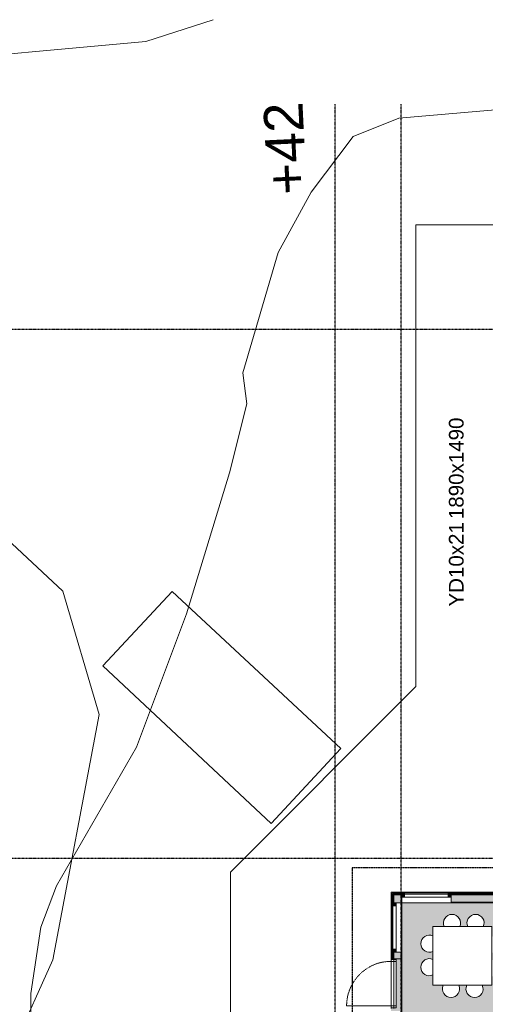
# Model space of a CAD drawing. Header units: millimetres. Extents: x -66110 to 16285, y -16697 to 38719.
# Tile 42 of 55: x -35245 to -25730, y 18613 to 38719. Entities that reach past the tile are written whole.
import ezdxf

# ---------------------------------------------------------------- set-up
doc = ezdxf.new("R2010")
doc.units = ezdxf.units.MM
for name, pattern in [('Dash 1mm', [2, 1, -1]), ('Grid Line', [5, 2, -1, 1, -1]), ('Overhead', [3.96875, 2.38125, -1.5875])]:
    doc.linetypes.add(name, pattern=pattern)
for name, color, linetype, lineweight, true_color in [('- tall koterl', 30, 'Continuous', 9, 0xff7f00), ('2119_70 Tennfjord barnehage SOSI UTM_lokal nullpunkt_dwg', 7, 'Continuous', 9, 0x767676), ('IfcFurniture', 9, 'Continuous', 9, 0x808080), ('K--DI---Høydekurve-KURVE', 9, 'Continuous', 25, 0x808080)]:
    doc.layers.add(name, color=color, linetype=linetype, lineweight=lineweight, true_color=true_color)
for name, color, linetype, lineweight in [('Curtain Panels', 7, 'Continuous', 9), ('Curtain Wall Mullions', 7, 'Continuous', 18), ('Doors', 7, 'Dash 1mm', 9), ('IfcAnnotation', 7, 'Continuous', 9), ('IfcCurtainWall', 7, 'Continuous', 9), ('IfcDoor', 7, 'Continuous', 9), ('IfcGrid', 7, 'Continuous', 9), ('IfcSlab', 7, 'Continuous', 9), ('IfcWall', 7, 'Continuous', 9), ('K--DI---Flateavgrensning', 7, 'Continuous', 25), ('Not Exported', 7, 'Continuous', 9)]:
    doc.layers.add(name, color=color, linetype=linetype, lineweight=lineweight)
doc.styles.add('Arial', font='arial.ttf', dxfattribs={"height": 800})
doc.styles.add('Swis721 Lt BT', font='swissl.ttf', dxfattribs={"height": 300})
pattern_1 = [(0, (0, 0), (812.8, 203.2), [67.056, -542.544, 67.056, -542.544, -3251.2]), (0, (0, 0), (812.8, 203.2), [-1219.2, 67.056, -1152.144, 67.056, -542.544, -1422.4]), (0, (0, 0), (812.8, 203.2), [-3048, 67.056, -339.344, 67.056, -948.944]), (120, (304.8, 101.6), (-582.3764, 602.3054), [67.056, -542.544, 67.056, -542.544, -3251.2]), (120, (304.8, 101.6), (-582.3764, 602.3054), [-1219.2, 67.056, -1152.144, 67.056, -542.544, -1422.4]), (120, (304.8, 101.6), (-582.3764, 602.3054), [-3048, 67.056, -339.344, 67.056, -948.944]), (240, (406.4, 508), (-230.4236, -805.5054), [67.056, -542.544, 67.056, -542.544, -3251.2]), (240, (406.4, 508), (-230.4236, -805.5054), [-1219.2, 67.056, -1152.144, 67.056, -542.544, -1422.4]), (240, (406.4, 508), (-230.4236, -805.5054), [-3048, 67.056, -339.344, 67.056, -948.944])]

# ---------------------------------------------------------------- blocks, each defined once
blk = doc.blocks.new('ARK_2119_70_0_rvt-1-plan 01 ny 200')
at = {"layer": 'IfcSlab'}
for p, q in [((-16213, 34538), (-27150, 34532)), ((-27150, 34532), (-27147, 25102)), ((-27147, 25102), (-30939, 21310)), ((-30939, 21310), (-30938, 14949)), ((-27654, 18530), (-27654, 19540))]:
    blk.add_line(p, q, dxfattribs=at)
blk = doc.blocks.new('2119_70 Tennfjord barnehage SOSI UTM_lokal nullpunkt_dwg-1701593-plan 01 ny 200')
at = {"layer": 'K--DI---Flateavgrensning', "color": 8, "lineweight": 9, "true_color": 0x808080, "flags": 128}
blk.add_lwpolyline([(137646, 126338), (136882, 125683), (131894, 119075), (125973, 112732), (123456, 111990), (118445, 112940), (114965, 114514), (113275, 115914), (110672, 120284)], dxfattribs=at)
blk.add_lwpolyline([(124451, 111918), (125971, 110500), (122763, 107051), (121233, 108479)], close=True, dxfattribs=at)
at = {"layer": 'K--DI---Høydekurve-KURVE', "lineweight": 9, "flags": 128}
for points in [[(133701, 83711), (136324, 87231), (136964, 90356), (137075, 93054), (136312, 98064), (135635, 105870), (135260, 106803), (134127, 107659), (132893, 108331), (130436, 109053), (129799, 108972), (128390, 109325), (125514, 110207), (122792, 111227), (119960, 112863), (119114, 113182), (117762, 113387), (115599, 113403)], [(137646, 109664), (137198, 111041), (136749, 115985), (135615, 118944), (132995, 123243), (132602, 124956), (132629, 126679), (132339, 127506), (131875, 127984), (129303, 129833), (128319, 130316), (127938, 130728), (127862, 131265), (128522, 133149), (128534, 134151), (126564, 138250), (126140, 139782), (126054, 141139), (126406, 142157), (127923, 144481)]]:
    blk.add_lwpolyline(points, dxfattribs=at)
at = {"layer": '- tall koterl', "lineweight": 15, "insert": (134049, 108547), "char_height": 800, "width": 2262.49, "attachment_point": 1, "rotation": 2.7624, "line_spacing_factor": 0.941778, "style": 'Arial'}
blk.add_mtext('+42', dxfattribs=at)
blk = doc.blocks.new('Dør Enkel_Glassfelt - YD 10x21 glassfelt-1572826-plan 01 ny 200')
at = {"layer": 'Doors', "linetype": 'Continuous'}
for p, q in [((-455, -8), (-495, -8)), ((-495, -8), (-495, -108)), ((-495, -108), (-455, -108)), ((-455, -108), (-455, -8)), ((455, -108), (455, -8)), ((495, -8), (455, -8)), ((455, -108), (495, -108)), ((495, -108), (495, -8))]:
    blk.add_line(p, q, dxfattribs=at)
at = {"layer": 'Doors', "color": 150, "linetype": 'Continuous', "true_color": 0x0080ff}
blk.add_line((455, -108), (455, -1018), dxfattribs=at)
at = {"layer": 'Doors'}
blk.add_arc((455, -108), 910, 180, 270, dxfattribs=at)
at = {"layer": 'IfcDoor'}
for p, q in [((-455, -8), (455, -8)), ((-455, -108), (455, -108))]:
    blk.add_line(p, q, dxfattribs=at)
blk = doc.blocks.new('Rectangular Mullion - 50x100 høyre-V32-plan 01 ny 200')
at = {"layer": 'IfcCurtainWall'}
for p, q in [((-27787.5, 11504), (-27778.5, 11504)), ((-27778.5, 11404), (-27787.5, 11404))]:
    blk.add_line(p, q, dxfattribs=at)
blk = doc.blocks.new('Rectangular Mullion - 50x100 høyre-V34-plan 01 ny 200')
at = {"layer": 'IfcCurtainWall', "true_color": 0xa62f11}
blk.add_hatch(color=24, dxfattribs=at).paths.add_polyline_path([(-10, -50), (-10, 50), (-60, 50), (-60, -50)])
at = {"layer": 'Curtain Wall Mullions'}
for p, q in [((-10, 50), (-60, 50)), ((-60, 50), (-60, -50)), ((-10, -50), (-10, 50)), ((0, 50), (-1, 50)), ((-1, 50), (-1, -50)), ((0, -50), (0, 50)), ((-60, -50), (-10, -50)), ((-1, -50), (0, -50))]:
    blk.add_line(p, q, dxfattribs=at)
blk = doc.blocks.new('System Panel - Gf100-1697902-plan 01 ny 200')
at = {"layer": 'IfcCurtainWall', "true_color": 0x80ffff}
blk.add_hatch(color=131, dxfattribs=at).paths.add_polyline_path([(445, 13), (445, 38), (-445, 38), (-445, 13), (240, 13)])
at = {"layer": 'Curtain Panels'}
for p, q in [((445, 38), (-445, 38)), ((-445, 38), (-445, 13)), ((-445, 13), (445, 13)), ((445, 13), (445, 38))]:
    blk.add_line(p, q, dxfattribs=at)
blk = doc.blocks.new('Rectangular Mullion - 50x100 venstre-V33-plan 01 ny 200')
at = {"layer": 'IfcCurtainWall', "true_color": 0xa62f11}
blk.add_hatch(color=24, dxfattribs=at).paths.add_polyline_path([(-32, 50), (-10, 50), (-10, -50), (-60, -50), (-60, 50)])
at = {"layer": 'Curtain Wall Mullions'}
for p, q in [((-60, -50), (-60, 50)), ((-60, 50), (-10, 50)), ((-10, 50), (-10, -50)), ((-1, 50), (0, 50)), ((-1, -50), (-1, 50)), ((0, 50), (0, -50)), ((-10, -50), (-60, -50)), ((0, -50), (-1, -50))]:
    blk.add_line(p, q, dxfattribs=at)
blk = doc.blocks.new('Rectangular Mullion - 50x100-1697795-plan 01 ny 200')
at = {"layer": 'IfcCurtainWall'}
for p, q in [((-34610, 3654), (-33720, 3654)), ((-33720, 3554), (-34610, 3554))]:
    blk.add_line(p, q, dxfattribs=at)
blk = doc.blocks.new('Rectangular Mullion - 50x100 høyre-1709282-plan 01 ny 200')
at = {"layer": 'IfcCurtainWall'}
for p, q in [((-27428, 20902), (-27436, 20902)), ((-27436, 20802), (-27428, 20802))]:
    blk.add_line(p, q, dxfattribs=at)
blk = doc.blocks.new('Rectangular Mullion - 50x100 høyre-1709286-plan 01 ny 200')
at = {"layer": 'IfcCurtainWall', "true_color": 0xa62f11}
h = blk.add_hatch(color=24, dxfattribs=at)
h.paths.add_polyline_path([(-1, -50), (0, -50), (-1, 50)])
h.paths.add_polyline_path([(-60, -50), (-10, -50), (-10, 50), (-60, 50)])
at = {"layer": 'Curtain Wall Mullions'}
for p, q in [((-60, 50), (-60, -50)), ((-10, 50), (-60, 50)), ((-10, -50), (-10, 50)), ((0, 50), (-1, 50)), ((-1, 50), (-1, -50)), ((0, -50), (0, 50)), ((-60, -50), (-10, -50)), ((-1, -50), (0, -50))]:
    blk.add_line(p, q, dxfattribs=at)
blk = doc.blocks.new('System Panel - Gf100-1709287-plan 01 ny 200')
at = {"layer": 'IfcCurtainWall', "true_color": 0x80ffff}
blk.add_hatch(color=131, dxfattribs=at).paths.add_polyline_path([(445, -37.5), (445, -12.5), (-445, -12.5), (-445, -37.5)])
at = {"layer": 'Curtain Panels'}
for p, q in [((445, -12.5), (-445, -12.5)), ((-445, -12.5), (-445, -37.5)), ((-445, -37.5), (445, -37.5)), ((445, -37.5), (445, -12.5))]:
    blk.add_line(p, q, dxfattribs=at)
blk = doc.blocks.new('Rectangular Mullion - 50x100 venstre-1709288-plan 01 ny 200')
at = {"layer": 'IfcCurtainWall', "true_color": 0xa62f11}
h = blk.add_hatch(color=24, dxfattribs=at)
h.paths.add_polyline_path([(0, -50), (-1, -50), (0, 50)])
h.paths.add_polyline_path([(-10, -50), (-60, -50), (-60, 50), (-10, 50)])
at = {"layer": 'Curtain Wall Mullions'}
for p, q in [((-60, -50), (-60, 50)), ((-60, 50), (-10, 50)), ((-10, 50), (-10, -50)), ((-1, -50), (-1, 50)), ((-1, 50), (0, 50)), ((0, 50), (0, -50)), ((-10, -50), (-60, -50)), ((0, -50), (-1, -50))]:
    blk.add_line(p, q, dxfattribs=at)
blk = doc.blocks.new('Rectangular Mullion - 50x100-1709283-plan 01 ny 200')
at = {"layer": 'IfcCurtainWall'}
for p, q in [((-27378, 20902), (-26488, 20902)), ((-26488, 20802), (-27378, 20802))]:
    blk.add_line(p, q, dxfattribs=at)
blk = doc.blocks.new('_furniture_boks instance - _furniture_boks instance-1821464-plan 01 ny 200')
at = {"layer": 'IfcFurniture'}
for p, q in [((600, 600), (-600, 600)), ((-600, 600), (-600, -600)), ((600, -600), (600, 600)), ((-600, -600), (600, -600))]:
    blk.add_line(p, q, dxfattribs=at)
blk = doc.blocks.new('stol23 - stol-1756004-plan 01 ny 200')
at = {"layer": 'IfcFurniture'}
for start, end in [(0, 115.2371), (244.7629, 0)]:
    blk.add_arc((20456, 26473), 175, start, end, dxfattribs=at)
blk = doc.blocks.new('stol24 - stol-1756013-plan 01 ny 200')
at = {"layer": 'IfcFurniture'}
for start, end in [(0, 115.2371), (244.7629, 0)]:
    blk.add_arc((20456, 26393), 175, start, end, dxfattribs=at)
blk = doc.blocks.new('stol25 - stol-1756022-plan 01 ny 200')
at = {"layer": 'IfcFurniture'}
for start, end in [(90, 205.2371), (334.7629, 90)]:
    blk.add_arc((19913, 27056), 175, start, end, dxfattribs=at)
blk = doc.blocks.new('stol26 - stol-1756031-plan 01 ny 200')
at = {"layer": 'IfcFurniture'}
for start, end in [(90, 205.2371), (334.7629, 90)]:
    blk.add_arc((19833, 27056), 175, start, end, dxfattribs=at)
blk = doc.blocks.new('stol29 - stol-1756058-plan 01 ny 200')
at = {"layer": 'IfcFurniture'}
for start, end in [(64.7629, 180), (180, 295.2371)]:
    blk.add_arc((18744, 25887), 175, start, end, dxfattribs=at)
blk = doc.blocks.new('stol30 - stol-1756067-plan 01 ny 200')
at = {"layer": 'IfcFurniture'}
for start, end in [(64.7629, 180), (180, 295.2371)]:
    blk.add_arc((18744, 25967), 175, start, end, dxfattribs=at)

msp = doc.modelspace()

# ---------------------------------------------------------------- hatches: boundary and pattern name
at = {"layer": 'IfcWall', "true_color": 0xa62f11}
h = msp.add_hatch(color=24, dxfattribs=at)
h.paths.add_polyline_path([(-27635, 11504), (-27635, 12290), (-27654, 12290), (-27654, 11504)])
h.paths.add_polyline_path([(-27654, 13300), (-27635, 13300), (-27635, 13450), (-27654, 13450)])
h.paths.add_polyline_path([(-27635, 14460), (-27635, 14547), (-27654, 14547), (-27654, 14460)])
h.paths.add_polyline_path([(-27635, 18475), (-27635, 18530), (-27654, 18530), (-27654, 18475)])
h.paths.add_polyline_path([(-27635, 19540), (-27635, 19676), (-27654, 19676), (-27654, 19540)])
h.paths.add_polyline_path([(-27635, 20686), (-27635, 20902), (-27654, 20902), (-27654, 20686)])
h = msp.add_hatch(color=24, dxfattribs=at)
h.paths.add_polyline_path([(-27487, 20883), (-27438, 20883), (-27438, 20902), (-27635, 20902), (-27635, 20883), (-27612, 20883)])
h.paths.add_polyline_path([(-26200, 20883), (-24785, 20883), (-24785, 20902), (-26428, 20902), (-26428, 20883)])
at = {"layer": 'IfcWall', "true_color": 0xf0f0f0}
h = msp.add_hatch(color=7, dxfattribs=at)
h.paths.add_polyline_path([(-27635, 11485), (-27612, 11486), (-27612, 12290), (-27635, 12290), (-27635, 11486)])
h.paths.add_polyline_path([(-27612, 13300), (-27612, 13450), (-27635, 13450), (-27635, 13300)])
h.paths.add_polyline_path([(-27635, 14460), (-27612, 14460), (-27612, 14547), (-27635, 14547)])
h.paths.add_polyline_path([(-27635, 18475), (-27612, 18475), (-27612, 18530), (-27635, 18530)])
h.paths.add_polyline_path([(-27612, 19540), (-27612, 19676), (-27635, 19676), (-27635, 19540)])
h.paths.add_polyline_path([(-27635, 20686), (-27612, 20686), (-27612, 20883), (-27635, 20883), (-27635, 20860)])
h = msp.add_hatch(color=7, dxfattribs=at)
h.paths.add_polyline_path([(-27438, 20860), (-27438, 20883), (-27612, 20883), (-27612, 20860), (-27487, 20860)])
h.paths.add_polyline_path([(-26200, 20860), (-24762, 20860), (-24762, 20883), (-26428, 20883), (-26428, 20860)])
at = {"layer": 'IfcWall', "true_color": 0x787878}
h = msp.add_hatch(color=8, dxfattribs=at)
h.paths.add_polyline_path([(-27600, 11462), (-27600, 12290), (-27612, 12290), (-27612, 11462)])
h.paths.add_polyline_path([(-27600, 13300), (-27600, 13450), (-27612, 13450), (-27612, 13300)])
h.paths.add_polyline_path([(-27612, 14460), (-27600, 14460), (-27600, 14547), (-27612, 14547)])
h.paths.add_polyline_path([(-27612, 18475), (-27600, 18475), (-27600, 18530), (-27612, 18530)])
h.paths.add_polyline_path([(-27612, 19540), (-27600, 19540), (-27600, 19676), (-27612, 19676)])
h.paths.add_polyline_path([(-27612, 20686), (-27600, 20686), (-27600, 20860), (-27612, 20860), (-27612, 20848)])
h = msp.add_hatch(color=8, dxfattribs=at)
h.paths.add_polyline_path([(-27450, 20848), (-27438, 20848), (-27438, 20860), (-27600, 20860), (-27600, 20848), (-27487, 20848)])
h.paths.add_polyline_path([(-26200, 20848), (-24750, 20848), (-24750, 20860), (-26428, 20860), (-26428, 20848)])
at = {"layer": 'IfcWall', "true_color": 0xffffcd}
h = msp.add_hatch(color=7, dxfattribs=at)
h.paths.add_polyline_path([(-27487, 11450), (-27450, 11450), (-27450, 12290), (-27600, 12290), (-27600, 11450)])
h.paths.add_polyline_path([(-27600, 13300), (-27450, 13300), (-27450, 13450), (-27600, 13450)])
h.paths.add_polyline_path([(-27600, 14460), (-27450, 14460), (-27450, 14547), (-27600, 14547)])
h.paths.add_polyline_path([(-27450, 18475), (-27450, 18530), (-27600, 18530), (-27600, 18475), (-27487, 18475)])
h.paths.add_polyline_path([(-27450, 19540), (-27450, 19676), (-27600, 19676), (-27600, 19540), (-27487, 19540)])
h.paths.add_polyline_path([(-27600, 20686), (-27450, 20686), (-27450, 20848), (-27600, 20848), (-27600, 20698)])
h = msp.add_hatch(color=7, dxfattribs=at)
h.paths.add_polyline_path([(-26200, 20698), (-24600, 20698), (-24600, 20848), (-26428, 20848), (-26428, 20698)])
h.paths.add_polyline_path([(-27438, 20698), (-27438, 20848), (-27450, 20848), (-27450, 20698)])
at = {"layer": 'IfcWall', "true_color": 0x787878}
h = msp.add_hatch(dxfattribs=at)
h.set_pattern_fill('FP_1', color=8, style=0, pattern_type=2)
h.set_pattern_definition(pattern_1)
h.paths.add_polyline_path([(-27450, 11437), (-27438, 11437), (-27438, 12290), (-27450, 12290), (-27450, 11450)])
h.paths.add_polyline_path([(-27450, 13300), (-27438, 13300), (-27438, 13450), (-27450, 13450)])
h.paths.add_polyline_path([(-27438, 14460), (-27438, 14547), (-27450, 14547), (-27450, 14460)])
h.paths.add_polyline_path([(-27450, 18475), (-27438, 18475), (-27438, 18530), (-27450, 18530)])
h.paths.add_polyline_path([(-27438, 19540), (-27438, 19676), (-27450, 19676), (-27450, 19540)])
h.paths.add_polyline_path([(-27450, 20686), (-27438, 20686), (-27438, 20698), (-27450, 20698)])
h = msp.add_hatch(dxfattribs=at)
h.set_pattern_fill('FP_1', color=8, style=0, pattern_type=2)
h.set_pattern_definition(pattern_1)
h.paths.add_polyline_path([(-26200, 20686), (-24600, 20686), (-24600, 20698), (-26428, 20698), (-26428, 20686)])
at = {"layer": 'Not Exported', "true_color": 0xdee9dc}
h = msp.add_hatch(color=254, dxfattribs=at)
h.paths.add_polyline_path([(-27438, 16550), (-24200, 16550), (-24200, 17700), (-23198, 17700), (-23198, 17650), (-22305, 17650), (-22305, 17675), (-22330, 17675), (-22330, 17695), (-22305, 17695), (-22305, 17700), (-22263, 17700), (-22263, 17650), (-22253, 17650), (-22253, 17700), (-21400, 17700), (-21398, 18063), (-21393, 18075), (-21385, 18085), (-21367, 18096), (-21355, 18099), (-21350, 18100), (-20236, 18098), (-20225, 18093), (-20215, 18085), (-20205, 18070), (-20201, 18055), (-20200, 18050), (-20200, 17700), (-18550, 17700), (-18550, 17750), (-18500, 17750), (-18500, 18760), (-18550, 18760), (-18550, 20686), (-22245, 20686), (-22245, 20736), (-23255, 20736), (-23255, 20686), (-27438, 20686), (-27438, 19540), (-27546, 19540), (-27546, 18530), (-27438, 18530), (-27438, 16570)])
h.paths.add_polyline_path([(-25951, 16751), (-25996, 16757), (-26038, 16774), (-26074, 16802), (-26102, 16838), (-26120, 16881), (-26126, 16926), (-26120, 16971), (-26108, 17000), (-26274, 17000), (-26262, 16971), (-26256, 16926), (-26262, 16881), (-26279, 16838), (-26307, 16802), (-26343, 16774), (-26385, 16757), (-26431, 16751), (-26476, 16757), (-26518, 16774), (-26554, 16802), (-26582, 16838), (-26600, 16881), (-26606, 16926), (-26600, 16971), (-26588, 17000), (-26800, 17000), (-26800, 17212), (-26829, 17200), (-26874, 17194), (-26919, 17200), (-26962, 17218), (-26998, 17246), (-27026, 17282), (-27043, 17324), (-27049, 17369), (-27043, 17415), (-27026, 17457), (-26998, 17493), (-26962, 17521), (-26919, 17538), (-26874, 17544), (-26829, 17538), (-26800, 17526), (-26800, 17692), (-26829, 17680), (-26874, 17674), (-26919, 17680), (-26962, 17698), (-26998, 17726), (-27026, 17762), (-27043, 17804), (-27049, 17849), (-27043, 17895), (-27026, 17937), (-26998, 17973), (-26962, 18001), (-26919, 18018), (-26874, 18024), (-26829, 18018), (-26800, 18006), (-26800, 18200), (-26566, 18200), (-26578, 18229), (-26584, 18274), (-26578, 18319), (-26559, 18364), (-26533, 18398), (-26497, 18426), (-26455, 18443), (-26409, 18449), (-26364, 18443), (-26322, 18426), (-26286, 18398), (-26258, 18362), (-26240, 18319), (-26235, 18268), (-26240, 18229), (-26252, 18200), (-26086, 18200), (-26098, 18229), (-26104, 18274), (-26098, 18319), (-26081, 18362), (-26053, 18398), (-26017, 18426), (-25975, 18443), (-25929, 18449), (-25884, 18443), (-25842, 18426), (-25806, 18398), (-25778, 18362), (-25760, 18319), (-25754, 18274), (-25760, 18229), (-25772, 18200), (-25600, 18200), (-25600, 17988), (-25571, 18000), (-25526, 18006), (-25481, 18000), (-25438, 17982), (-25402, 17954), (-25374, 17918), (-25357, 17876), (-25351, 17831), (-25357, 17785), (-25374, 17743), (-25402, 17707), (-25438, 17679), (-25481, 17662), (-25526, 17656), (-25571, 17662), (-25600, 17674), (-25600, 17508), (-25571, 17520), (-25526, 17526), (-25481, 17520), (-25438, 17502), (-25402, 17474), (-25374, 17438), (-25357, 17396), (-25351, 17351), (-25357, 17305), (-25374, 17263), (-25402, 17227), (-25438, 17199), (-25481, 17182), (-25526, 17176), (-25571, 17182), (-25600, 17194), (-25600, 17000), (-25794, 17000), (-25782, 16971), (-25776, 16926), (-25782, 16881), (-25799, 16838), (-25827, 16802), (-25863, 16774), (-25905, 16757)])
h.paths.add_polyline_path([(-23188, 17675), (-23188, 17700), (-23146, 17700), (-23146, 17695), (-23121, 17695), (-23121, 17675), (-23146, 17675)])
h.paths.add_polyline_path([(-20231, 18055), (-20237, 18065), (-20236, 18062), (-20233, 18058)])
h.paths.add_polyline_path([(-25951, 18751), (-25996, 18757), (-26038, 18774), (-26074, 18802), (-26102, 18838), (-26120, 18881), (-26126, 18926), (-26120, 18971), (-26108, 19000), (-26274, 19000), (-26262, 18971), (-26256, 18926), (-26262, 18881), (-26279, 18838), (-26307, 18802), (-26343, 18774), (-26385, 18757), (-26431, 18751), (-26476, 18757), (-26518, 18774), (-26554, 18802), (-26582, 18838), (-26600, 18881), (-26606, 18926), (-26600, 18971), (-26588, 19000), (-26800, 19000), (-26800, 19212), (-26829, 19200), (-26874, 19194), (-26919, 19200), (-26962, 19218), (-26998, 19246), (-27026, 19282), (-27043, 19324), (-27049, 19369), (-27043, 19415), (-27026, 19457), (-26998, 19493), (-26962, 19521), (-26919, 19538), (-26874, 19544), (-26829, 19538), (-26800, 19526), (-26800, 19692), (-26829, 19680), (-26874, 19674), (-26919, 19680), (-26962, 19698), (-26998, 19726), (-27026, 19762), (-27043, 19804), (-27049, 19849), (-27043, 19895), (-27026, 19937), (-26998, 19973), (-26962, 20001), (-26919, 20018), (-26874, 20024), (-26829, 20018), (-26800, 20006), (-26800, 20200), (-26566, 20200), (-26578, 20229), (-26584, 20274), (-26578, 20319), (-26561, 20362), (-26533, 20398), (-26497, 20426), (-26455, 20443), (-26409, 20449), (-26364, 20443), (-26322, 20426), (-26286, 20398), (-26258, 20362), (-26240, 20319), (-26234, 20274), (-26240, 20229), (-26252, 20200), (-26086, 20200), (-26098, 20229), (-26104, 20274), (-26098, 20319), (-26081, 20362), (-26053, 20398), (-26017, 20426), (-25975, 20443), (-25929, 20449), (-25884, 20443), (-25842, 20426), (-25806, 20398), (-25778, 20362), (-25760, 20319), (-25754, 20274), (-25760, 20229), (-25772, 20200), (-25600, 20200), (-25600, 19988), (-25571, 20000), (-25526, 20006), (-25481, 20000), (-25438, 19982), (-25402, 19954), (-25374, 19918), (-25357, 19876), (-25351, 19831), (-25357, 19785), (-25374, 19743), (-25402, 19707), (-25438, 19679), (-25481, 19662), (-25526, 19656), (-25571, 19662), (-25600, 19674), (-25600, 19508), (-25571, 19520), (-25526, 19526), (-25481, 19520), (-25438, 19502), (-25402, 19474), (-25374, 19438), (-25357, 19396), (-25351, 19351), (-25357, 19305), (-25374, 19263), (-25402, 19227), (-25438, 19199), (-25481, 19182), (-25526, 19176), (-25571, 19182), (-25600, 19194), (-25600, 19000), (-25794, 19000), (-25782, 18971), (-25776, 18926), (-25782, 18881), (-25799, 18838), (-25827, 18802), (-25863, 18774), (-25905, 18757)])

# ---------------------------------------------------------------- linework, layer by layer
at = {"layer": 'IfcAnnotation', "linetype": 'Overhead', "lineweight": 25}
for p, q in [((-21704, 21400), (-28450, 21400)), ((-28450, 21400), (-28450, 12000))]:
    msp.add_line(p, q, dxfattribs=at)
at = {"layer": 'IfcGrid', "color": 9, "linetype": 'Grid Line', "lineweight": 25, "true_color": 0xc0c0c0}
for p, q in [((-28800, 34992), (-28800, 36992)), ((-27450, 34992), (-27450, 36992)), ((-28800, -6068), (-28800, 34992)), ((-27450, -6068), (-27450, 34992)), ((-55874, 32400), (4530, 32400)), ((-55874, 21600), (4530, 21600))]:
    msp.add_line(p, q, dxfattribs=at)
at = {"layer": 'IfcSlab'}
msp.add_line((-27600, 19540), (-27600, 18530), dxfattribs=at)
at = {"layer": 'IfcWall', "lineweight": 18}
for p, q in [((-27654, 20902), (-27654, 20686)), ((-27438, 20902), (-27654, 20902)), ((-27438, 20902), (-27438, 20686)), ((-24804, 20902), (-26428, 20902)), ((-26428, 20902), (-26428, 20686)), ((-27438, 20686), (-27654, 20686)), ((-26428, 20686), (-23255, 20686)), ((-27654, 19540), (-27654, 19676)), ((-27438, 19676), (-27654, 19676)), ((-27438, 19540), (-27654, 19540)), ((-27438, 19540), (-27438, 19676))]:
    msp.add_line(p, q, dxfattribs=at)
at = {"layer": 'IfcWall'}
for p, q in [((-27635, 20883), (-27635, 20686)), ((-27635, 20883), (-27438, 20883)), ((-27612, 20860), (-27612, 20686)), ((-27612, 20860), (-27438, 20860)), ((-27600, 20848), (-27600, 20686)), ((-27600, 20848), (-27438, 20848)), ((-26438, 20902), (-26429, 20902)), ((-24785, 20883), (-26428, 20883)), ((-24762, 20860), (-26428, 20860)), ((-24750, 20848), (-26428, 20848)), ((-27450, 20698), (-27450, 20686)), ((-27450, 20698), (-27438, 20698)), ((-27438, 20686), (-27438, 19676)), ((-26428, 20686), (-27438, 20686)), ((-23255, 20698), (-26428, 20698)), ((-27654, 19677), (-27654, 19686)), ((-27635, 19676), (-27635, 19540)), ((-27612, 19676), (-27612, 19540)), ((-27600, 19676), (-27600, 19540)), ((-27450, 19676), (-27450, 19540))]:
    msp.add_line(p, q, dxfattribs=at)
at = {"layer": 'Not Exported', "flags": 128}
msp.add_lwpolyline([(-27438, 20686), (-27438, 16550), (-24200, 16550), (-24200, 17386), (-24200, 17700), (-23278, 17700), (-21538, 17700), (-18550, 17700), (-18550, 20686), (-21575, 20686), (-24543, 20686), (-24696, 20686)], close=True, dxfattribs=at)

# ---------------------------------------------------------------- block references
at = {"lineweight": 5}
msp.add_blockref('ARK_2119_70_0_rvt-1-plan 01 ny 200', (0, 0), dxfattribs=at)
at = {"layer": '2119_70 Tennfjord barnehage SOSI UTM_lokal nullpunkt_dwg', "color": 8, "lineweight": 15, "true_color": 0x808080, "rotation": 90.00000000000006}
msp.add_blockref('2119_70 Tennfjord barnehage SOSI UTM_lokal nullpunkt_dwg-1701593-plan 01 ny 200', (78371, -98927), dxfattribs=at)
at = {"layer": 'IfcCurtainWall', "extrusion": (0, 0, -1)}
msp.add_blockref('Rectangular Mullion - 50x100 venstre-1709288-plan 01 ny 200', (27438, 20852), dxfattribs=at)
at = {"layer": 'IfcCurtainWall'}
for name, p in [('Rectangular Mullion - 50x100 høyre-1709282-plan 01 ny 200', (0, 0)), ('Rectangular Mullion - 50x100-1709283-plan 01 ny 200', (0, 0)), ('Rectangular Mullion - 50x100 høyre-1709286-plan 01 ny 200', (-26428, 20852))]:
    msp.add_blockref(name, p, dxfattribs=at)
for name, p, rotation in [('System Panel - Gf100-1709287-plan 01 ny 200', (-26933, 20852), 180), ('Rectangular Mullion - 50x100 høyre-V32-plan 01 ny 200', (-16150, 48463), 89.9999999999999), ('Rectangular Mullion - 50x100-1697795-plan 01 ny 200', (-24000, 54346), 90.0000000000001), ('System Panel - Gf100-1697902-plan 01 ny 200', (-27604, 20181), 90.00000000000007), ('Rectangular Mullion - 50x100 høyre-V34-plan 01 ny 200', (-27604, 19676), 270.0000000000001)]:
    msp.add_blockref(name, p, dxfattribs=dict(at, rotation=rotation))
at = {"layer": 'IfcCurtainWall', "extrusion": (0, 0, -1), "rotation": 89.99999999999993}
msp.add_blockref('Rectangular Mullion - 50x100 venstre-V33-plan 01 ny 200', (27604, 20686), dxfattribs=at)
at = {"layer": 'IfcDoor', "rotation": 269.9999999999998}
msp.add_blockref('Dør Enkel_Glassfelt - YD 10x21 glassfelt-1572826-plan 01 ny 200', (-27546, 19035), dxfattribs=at)
at = {"layer": 'IfcFurniture'}
for name, p, rotation in [('stol23 - stol-1756004-plan 01 ny 200', (63, -182), 90.00000000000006), ('stol24 - stol-1756013-plan 01 ny 200', (463, -182), 90.00000000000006), ('_furniture_boks instance - _furniture_boks instance-1821464-plan 01 ny 200', (-26200, 19600), 180), ('stol25 - stol-1756022-plan 01 ny 200', (182, -63), 90), ('stol26 - stol-1756031-plan 01 ny 200', (182, -463), 90), ('stol30 - stol-1756067-plan 01 ny 200', (-463, 182), 90.0000000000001), ('stol29 - stol-1756058-plan 01 ny 200', (-63, 182), 90.0000000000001)]:
    msp.add_blockref(name, p, dxfattribs=dict(at, rotation=rotation))

# ---------------------------------------------------------------- texts
at = {"layer": 'IfcAnnotation', "char_height": 300, "attachment_point": 1, "rotation": 90, "style": 'Swis721 Lt BT'}
for s, insert, width in [('1890x1490', (-26474, 28520), 2405.06), ('YD10x21', (-26474, 26735), 1956.12)]:
    msp.add_mtext(s, dxfattribs=dict(at, insert=insert, width=width))

doc.saveas('drawing.dxf')
